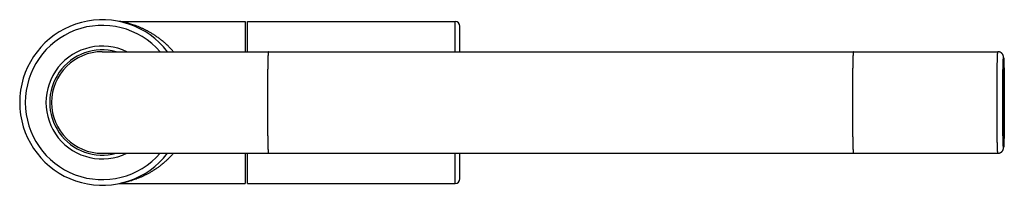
# Model space of a CAD drawing. Header units: millimetres. Extents: x 142 to 805, y -326 to 401.
# Tile 4 of 6: x 542 to 805, y -326 to -282. Entities that reach past the tile are written whole.
import ezdxf

# ---------------------------------------------------------------- set-up
doc = ezdxf.new("R2010")
doc.units = ezdxf.units.MM
doc.header["$LTSCALE"] = 30.734
doc.layers.get('0').update_dxf_attribs({"linetype": 'CONTINUOUS'})

msp = doc.modelspace()

# ---------------------------------------------------------------- linework, layer by layer
for p, q in [((569.19, -282.07), (602.31, -282.07)), ((602.31, -282.07), (602.31, -290.07)), ((603.01, -290.07), (603.01, -282.07)), ((603.01, -282.07), (658.31, -282.07)), ((658.31, -290.07), (658.31, -282.07)), ((659.51, -290.07), (659.51, -283.27)), ((564.31, -290.07), (802.8, -290.07)), ((764.07, -303.24), (764.07, -303.57)), ((764.07, -303.57), (764.07, -303.89)), ((802.57, -303.66), (802.57, -303.57)), ((804.09, -303.65), (804.09, -303.57)), ((804.51, -303.57), (804.51, -303.48)), ((804.51, -303.48), (804.51, -303.57)), ((564.31, -317.07), (802.8, -317.07)), ((602.31, -317.07), (602.31, -325.07)), ((603.01, -325.07), (603.01, -317.07)), ((658.31, -325.07), (658.31, -317.07)), ((659.51, -323.87), (659.51, -317.07)), ((764.31, -317.07), (764.31, -317.07)), ((764.31, -317.07), (764.31, -317.07)), ((569.18, -325.07), (602.31, -325.07)), ((603.01, -325.07), (658.31, -325.07))]:
    msp.add_line(p, q)
for points in [[(569.18, -282.07), (569.16, -282.07), (569.11, -282.07), (569.06, -282.06), (569.02, -282.06), (568.97, -282.06), (568.93, -282.05), (568.89, -282.05), (568.85, -282.04), (568.81, -282.03), (568.78, -282.03)], [(568.78, -325.11), (568.81, -325.1), (568.85, -325.1), (568.89, -325.09), (568.93, -325.08), (568.97, -325.08), (569.02, -325.08), (569.06, -325.07), (569.11, -325.07), (569.16, -325.07), (569.18, -325.07)]]:
    msp.add_lwpolyline(points)
for centre, radius, start, end in [((564.31, -303.57), 22, 37.8544, 171.5083), ((564.31, -303.57), 20.5, 41.1892, 318.8087), ((658.31, -283.27), 1.2, 360, 90), ((564.31, -303.57), 15, 64.1639, 295.8362), ((564.31, -303.57), 14, 74.6525, 285.3576), ((564.31, -303.57), 13.5, 90.0001, 270.0001), ((564.31, -303.57), 15, 64.1617, 64.1639), ((564.31, -303.57), 22, 171.5083, 188.495), ((564.31, -303.57), 22, 188.495, 322.145), ((658.31, -323.87), 1.2, 270, 0)]:
    msp.add_arc(centre, radius, start, end)
for points in [[(569.2, -282.07), (569.2, -282.07), (569.18, -282.06), (569.18, -282.07)], [(764.31, -290.07), (764.31, -290.07), (764.31, -290.07), (764.3, -290.07)], [(764.31, -290.07), (764.31, -290.07), (764.31, -290.07), (764.3, -290.07)]]:
    msp.add_open_spline(points, degree=3)
for points, knots in [([(583.24, -290.07), (583.2, -290.03), (582.96, -289.75), (582.49, -289.23), (581.8, -288.52), (581.06, -287.83), (580.3, -287.18), (579.53, -286.59), (578.77, -286.04), (578, -285.53), (577.26, -285.08), (576.56, -284.68), (575.9, -284.34), (575.24, -284.01), (574.54, -283.7), (573.84, -283.41), (573.14, -283.15), (572.49, -282.92), (571.91, -282.74), (571.4, -282.59), (570.96, -282.47), (570.59, -282.37), (570.28, -282.3), (570.02, -282.24), (569.81, -282.2), (569.64, -282.16), (569.5, -282.13), (569.39, -282.11), (569.3, -282.09), (569.25, -282.08), (569.21, -282.07), (569.2, -282.07)], [0, 0, 0, 0, 0.160944, 1.109563, 2.091175, 3.130778, 4.137884, 5.094359, 6.046781, 6.955582, 7.86197, 8.653655, 9.360184, 10.098946, 10.866987, 11.644109, 12.39049, 13.0894, 13.706168, 14.235815, 14.688279, 15.069771, 15.385863, 15.640684, 15.853394, 16.029455, 16.172943, 16.285076, 16.367205, 16.425434, 16.463485, 16.463485, 16.463485, 16.463485]), ([(608.53, -290.07), (608.52, -290.07), (608.51, -290.07), (608.51, -290.12), (608.49, -290.17), (608.48, -290.27), (608.47, -290.4), (608.46, -290.55), (608.45, -290.74), (608.44, -290.96), (608.43, -291.2), (608.42, -291.48), (608.41, -291.78), (608.4, -292.11), (608.39, -292.47), (608.38, -292.85), (608.37, -293.26), (608.36, -293.69), (608.36, -294.15), (608.35, -294.62), (608.34, -295.12), (608.33, -295.64), (608.33, -296.18), (608.32, -296.73), (608.32, -297.3), (608.31, -297.88), (608.31, -298.48), (608.3, -299.09), (608.3, -299.71), (608.3, -300.34), (608.29, -300.98), (608.29, -301.62), (608.29, -302.27), (608.29, -302.92), (608.29, -303.35), (608.29, -303.57)], [0, 0, 0, 0, 0.005762, 0.039252, 0.103214, 0.198116, 0.323921, 0.48042, 0.667254, 0.884231, 1.130635, 1.4059, 1.7094, 2.040121, 2.397606, 2.781094, 3.189707, 3.622441, 4.078158, 4.55591, 5.054612, 5.573009, 6.110432, 6.66502, 7.235509, 7.820606, 8.418412, 9.028141, 9.64847, 10.277957, 10.915047, 11.558069, 12.205651, 12.856306, 13.508541, 13.508541, 13.508541, 13.508541]), ([(764.3, -290.07), (764.29, -290.08), (764.29, -290.12), (764.28, -290.17), (764.27, -290.27), (764.26, -290.4), (764.25, -290.55), (764.24, -290.74), (764.23, -290.96), (764.22, -291.2), (764.21, -291.48), (764.2, -291.78), (764.19, -292.11), (764.18, -292.47), (764.17, -292.85), (764.16, -293.26), (764.15, -293.69), (764.14, -294.15), (764.13, -294.62), (764.13, -295.12), (764.12, -295.64), (764.11, -296.18), (764.11, -296.73), (764.1, -297.3), (764.1, -297.88), (764.09, -298.48), (764.09, -299.09), (764.08, -299.71), (764.08, -300.34), (764.08, -300.98), (764.08, -301.62), (764.08, -302.27), (764.08, -302.81), (764.07, -303.13), (764.07, -303.24)], [0, 0, 0, 0, 0.033487, 0.097449, 0.192351, 0.318156, 0.474655, 0.661489, 0.878466, 1.12487, 1.400135, 1.703635, 2.034356, 2.391841, 2.775329, 3.183942, 3.616675, 4.072393, 4.550145, 5.048847, 5.567244, 6.104667, 6.659255, 7.229744, 7.814841, 8.412647, 9.022376, 9.642705, 10.272192, 10.909282, 11.552304, 12.199886, 12.850541, 13.176265, 13.176265, 13.176265, 13.176265]), ([(802.57, -303.57), (802.57, -303.35), (802.57, -302.92), (802.57, -302.27), (802.57, -301.62), (802.57, -300.98), (802.58, -300.35), (802.58, -299.72), (802.58, -299.1), (802.59, -298.49), (802.59, -297.9), (802.6, -297.31), (802.6, -296.74), (802.61, -296.19), (802.61, -295.66), (802.62, -295.14), (802.63, -294.64), (802.64, -294.16), (802.64, -293.71), (802.65, -293.28), (802.66, -292.87), (802.67, -292.48), (802.68, -292.13), (802.69, -291.8), (802.7, -291.49), (802.71, -291.22), (802.72, -290.97), (802.73, -290.75), (802.74, -290.56), (802.75, -290.41), (802.76, -290.28), (802.77, -290.18), (802.79, -290.12), (802.79, -290.08), (802.8, -290.07), (802.8, -290.07)], [0, 0, 0, 0, 0.650661, 1.299843, 1.946065, 2.587849, 3.223122, 3.851018, 4.470126, 5.078973, 5.676057, 6.259838, 6.829108, 7.382566, 7.918822, 8.437145, 8.93571, 9.413407, 9.86917, 10.301579, 10.71011, 11.093874, 11.451959, 11.783464, 12.087537, 12.363558, 12.610897, 12.828942, 13.01738, 13.175541, 13.303121, 13.399912, 13.465806, 13.501326, 13.508633, 13.508633, 13.508633, 13.508633]), ([(804.51, -303.48), (804.51, -303.31), (804.51, -302.94), (804.51, -302.36), (804.51, -301.77), (804.51, -301.17), (804.51, -300.58), (804.5, -300), (804.5, -299.43), (804.5, -298.87), (804.49, -298.32), (804.49, -297.78), (804.48, -297.26), (804.48, -296.75), (804.47, -296.26), (804.46, -295.79), (804.46, -295.34), (804.45, -294.91), (804.44, -294.49), (804.43, -294.1), (804.43, -293.74), (804.42, -293.39), (804.41, -293.07), (804.4, -292.78), (804.39, -292.52), (804.38, -292.31), (804.37, -292.14), (804.36, -292), (804.36, -291.89), (804.35, -291.79), (804.34, -291.71), (804.34, -291.64), (804.33, -291.58), (804.33, -291.53), (804.32, -291.48), (804.31, -291.43), (804.31, -291.39), (804.3, -291.34), (804.29, -291.3), (804.28, -291.25), (804.27, -291.2), (804.25, -291.16), (804.24, -291.11), (804.22, -291.06), (804.2, -291.01), (804.18, -290.96), (804.15, -290.9), (804.12, -290.84), (804.08, -290.77), (804.03, -290.7), (803.98, -290.63), (803.92, -290.56), (803.85, -290.49), (803.78, -290.42), (803.69, -290.36), (803.6, -290.3), (803.51, -290.24), (803.4, -290.19), (803.29, -290.15), (803.17, -290.11), (803.05, -290.09), (802.93, -290.07), (802.85, -290.07), (802.8, -290.07)], [0, 0, 0, 0, 0.518585, 1.120454, 1.719331, 2.313729, 2.902177, 3.483216, 4.05541, 4.617345, 5.167639, 5.704939, 6.227932, 6.735344, 7.225949, 7.698575, 8.152099, 8.585477, 8.997722, 9.387947, 9.755359, 10.099286, 10.419261, 10.715294, 10.977917, 11.189166, 11.357735, 11.494129, 11.606034, 11.699246, 11.778179, 11.846316, 11.906376, 11.960458, 12.010478, 12.057624, 12.10357, 12.148831, 12.193761, 12.240529, 12.290154, 12.336043, 12.384847, 12.438502, 12.497155, 12.549699, 12.611928, 12.683395, 12.759066, 12.839709, 12.928609, 13.029427, 13.116701, 13.216949, 13.333078, 13.437433, 13.55349, 13.665545, 13.787466, 13.907091, 14.030485, 14.153466, 14.280044, 14.280044, 14.280044, 14.280044]), ([(804.09, -303.57), (804.09, -303.37), (804.1, -302.97), (804.1, -302.38), (804.1, -301.79), (804.1, -301.2), (804.1, -300.62), (804.1, -300.04), (804.11, -299.48), (804.11, -298.92), (804.12, -298.38), (804.12, -297.85), (804.13, -297.33), (804.13, -296.83), (804.14, -296.34), (804.14, -295.88), (804.15, -295.43), (804.16, -295), (804.17, -294.59), (804.17, -294.21), (804.18, -293.85), (804.19, -293.51), (804.2, -293.2), (804.21, -292.91), (804.22, -292.65), (804.23, -292.42), (804.24, -292.21), (804.25, -292.04), (804.26, -291.89), (804.27, -291.77), (804.27, -291.67), (804.29, -291.62), (804.29, -291.57), (804.32, -291.57), (804.32, -291.61), (804.33, -291.66), (804.34, -291.75), (804.35, -291.87), (804.36, -292.01), (804.37, -292.19), (804.38, -292.39), (804.39, -292.62), (804.4, -292.87), (804.41, -293.16), (804.42, -293.46), (804.43, -293.8), (804.43, -294.16), (804.44, -294.54), (804.45, -294.94), (804.46, -295.37), (804.46, -295.81), (804.47, -296.27), (804.48, -296.76), (804.48, -297.26), (804.49, -297.77), (804.49, -298.3), (804.5, -298.84), (804.5, -299.4), (804.5, -299.96), (804.51, -300.53), (804.51, -301.11), (804.51, -301.7), (804.51, -302.29), (804.51, -302.89), (804.51, -303.28), (804.51, -303.48)], [0, 0, 0, 0, 0.596832, 1.192265, 1.784675, 2.372426, 2.954733, 3.529707, 4.095934, 4.651699, 5.195952, 5.727637, 6.245137, 6.747103, 7.232101, 7.69944, 8.147839, 8.576085, 8.982909, 9.367551, 9.729122, 10.066595, 10.379112, 10.665945, 10.926423, 11.159924, 11.365874, 11.543747, 11.69322, 11.81379, 11.905233, 11.967482, 12.000903, 12.011525, 12.041031, 12.099187, 12.186497, 12.302918, 12.448242, 12.621991, 12.823884, 13.053458, 13.310139, 13.593276, 13.902171, 14.236088, 14.594226, 14.975658, 15.379458, 15.804764, 16.250338, 16.715022, 17.197563, 17.697237, 18.212612, 18.742362, 19.284891, 19.83913, 20.404008, 20.977803, 21.559094, 22.146007, 22.737837, 23.333049, 23.930117, 23.930117, 23.930117, 23.930117]), ([(608.29, -303.57), (608.29, -303.79), (608.29, -304.22), (608.29, -304.87), (608.29, -305.52), (608.29, -306.16), (608.3, -306.8), (608.3, -307.43), (608.3, -308.04), (608.31, -308.65), (608.31, -309.25), (608.32, -309.84), (608.32, -310.41), (608.33, -310.96), (608.33, -311.5), (608.34, -312.01), (608.35, -312.51), (608.36, -312.99), (608.36, -313.45), (608.37, -313.88), (608.38, -314.29), (608.39, -314.67), (608.4, -315.03), (608.41, -315.36), (608.42, -315.66), (608.43, -315.94), (608.44, -316.18), (608.45, -316.4), (608.46, -316.58), (608.47, -316.74), (608.48, -316.86), (608.49, -316.96), (608.51, -317.02), (608.51, -317.06), (608.52, -317.07), (608.53, -317.07)], [0, 0, 0, 0, 0.652126, 1.302765, 1.950423, 2.593612, 3.230246, 3.859458, 4.47982, 5.08985, 5.688041, 6.272837, 6.843027, 7.397302, 7.934265, 8.453176, 8.952202, 9.430227, 9.88618, 10.318635, 10.727068, 11.11058, 11.468257, 11.799198, 12.102544, 12.377677, 12.623968, 12.840803, 13.027867, 13.184496, 13.310388, 13.405341, 13.469266, 13.502761, 13.508541, 13.508541, 13.508541, 13.508541]), ([(764.07, -303.89), (764.07, -304), (764.08, -304.33), (764.08, -304.87), (764.08, -305.52), (764.08, -306.16), (764.08, -306.8), (764.08, -307.43), (764.09, -308.04), (764.09, -308.65), (764.1, -309.25), (764.1, -309.84), (764.11, -310.41), (764.11, -310.96), (764.12, -311.5), (764.13, -312.01), (764.13, -312.51), (764.14, -312.99), (764.15, -313.45), (764.16, -313.88), (764.17, -314.29), (764.18, -314.67), (764.19, -315.03), (764.2, -315.36), (764.21, -315.66), (764.22, -315.94), (764.23, -316.18), (764.24, -316.4), (764.25, -316.58), (764.26, -316.74), (764.27, -316.86), (764.28, -316.96), (764.29, -317.02), (764.29, -317.06), (764.31, -317.07), (764.31, -317.07)], [0, 0, 0, 0, 0.325853, 0.976492, 1.62415, 2.267339, 2.903973, 3.533185, 4.153547, 4.763577, 5.361768, 5.946564, 6.516754, 7.071029, 7.607992, 8.126903, 8.625929, 9.103954, 9.559907, 9.992362, 10.400795, 10.784307, 11.141984, 11.472925, 11.776271, 12.051404, 12.297695, 12.51453, 12.701594, 12.858223, 12.984115, 13.079068, 13.142993, 13.176488, 13.178755, 13.178755, 13.178755, 13.178755]), ([(764.07, -303.89), (764.07, -304), (764.08, -304.33), (764.08, -304.87), (764.08, -305.52), (764.08, -306.16), (764.08, -306.8), (764.08, -307.43), (764.09, -308.05), (764.09, -308.66), (764.1, -309.25), (764.1, -309.84), (764.11, -310.41), (764.11, -310.96), (764.12, -311.5), (764.13, -312.02), (764.13, -312.51), (764.14, -312.99), (764.15, -313.45), (764.16, -313.88), (764.17, -314.29), (764.18, -314.67), (764.19, -315.03), (764.2, -315.36), (764.21, -315.66), (764.22, -315.94), (764.23, -316.18), (764.24, -316.4), (764.25, -316.58), (764.26, -316.74), (764.27, -316.86), (764.28, -316.96), (764.29, -317.02), (764.29, -317.06), (764.31, -317.07), (764.31, -317.07)], [0, 0, 0, 0, 0.325983, 0.976795, 1.624489, 2.267375, 2.904649, 3.534355, 4.155033, 4.764909, 5.362889, 5.947886, 6.518217, 7.072485, 7.609182, 8.12759, 8.626383, 9.104285, 9.559965, 9.992593, 10.401241, 10.784822, 11.142418, 11.473244, 11.776561, 12.051667, 12.297917, 12.514737, 12.701625, 12.858165, 12.984024, 13.078974, 13.142971, 13.17649, 13.178755, 13.178755, 13.178755, 13.178755]), ([(802.8, -317.07), (802.8, -317.07), (802.79, -317.07), (802.79, -317.02), (802.77, -316.97), (802.76, -316.87), (802.75, -316.75), (802.74, -316.6), (802.73, -316.42), (802.72, -316.2), (802.71, -315.96), (802.7, -315.69), (802.69, -315.39), (802.68, -315.06), (802.67, -314.71), (802.66, -314.33), (802.65, -313.92), (802.64, -313.49), (802.64, -313.04), (802.63, -312.57), (802.62, -312.07), (802.61, -311.56), (802.61, -311.03), (802.6, -310.47), (802.6, -309.91), (802.59, -309.33), (802.59, -308.73), (802.58, -308.13), (802.58, -307.51), (802.58, -306.88), (802.57, -306.25), (802.57, -305.61), (802.57, -304.96), (802.57, -304.31), (802.57, -303.88), (802.57, -303.66)], [0, 0, 0, 0, 0.004446, 0.035644, 0.097073, 0.189295, 0.312293, 0.46587, 0.649677, 0.863529, 1.106724, 1.378706, 1.678859, 2.006185, 2.36023, 2.740248, 3.145373, 3.574613, 4.026846, 4.501135, 4.996405, 5.511416, 6.04551, 6.596844, 7.164166, 7.746198, 8.341055, 8.947957, 9.5656, 10.192553, 10.827272, 11.468104, 12.113684, 12.762535, 13.413176, 13.413176, 13.413176, 13.413176]), ([(802.8, -317.07), (802.85, -317.07), (802.93, -317.07), (803.06, -317.05), (803.18, -317.02), (803.31, -316.98), (803.44, -316.93), (803.56, -316.87), (803.68, -316.79), (803.79, -316.7), (803.89, -316.61), (803.97, -316.51), (804.05, -316.42), (804.1, -316.33), (804.15, -316.24), (804.18, -316.17), (804.21, -316.1), (804.24, -316.04), (804.25, -315.98), (804.27, -315.92), (804.28, -315.87), (804.29, -315.82), (804.3, -315.77), (804.31, -315.72), (804.32, -315.67), (804.33, -315.61), (804.33, -315.56), (804.34, -315.49), (804.34, -315.42), (804.35, -315.33), (804.36, -315.23), (804.36, -315.11), (804.37, -314.95), (804.38, -314.76), (804.39, -314.53), (804.4, -314.26), (804.41, -313.96), (804.42, -313.64), (804.43, -313.29), (804.44, -312.93), (804.44, -312.54), (804.45, -312.13), (804.46, -311.69), (804.47, -311.24), (804.47, -310.78), (804.48, -310.29), (804.48, -309.79), (804.49, -309.27), (804.49, -308.74), (804.5, -308.2), (804.5, -307.64), (804.5, -307.08), (804.51, -306.51), (804.51, -305.93), (804.51, -305.34), (804.51, -304.75), (804.51, -304.16), (804.51, -303.77), (804.51, -303.57)], [0, 0, 0, 0, 0.126801, 0.254019, 0.380061, 0.517333, 0.651334, 0.786926, 0.936604, 1.068763, 1.208165, 1.336426, 1.463112, 1.5692, 1.661132, 1.744146, 1.816316, 1.886782, 1.946497, 2.001568, 2.057284, 2.108843, 2.15859, 2.209171, 2.260213, 2.313987, 2.371853, 2.436099, 2.509126, 2.594062, 2.694957, 2.816955, 2.966814, 3.153425, 3.388504, 3.663479, 3.962675, 4.285282, 4.630989, 4.999261, 5.389433, 5.800719, 6.232246, 6.683064, 7.152151, 7.638435, 8.140779, 8.658013, 9.188908, 9.732211, 10.286626, 10.850829, 11.423472, 12.003181, 12.588566, 13.178219, 13.770726, 14.364659, 14.364659, 14.364659, 14.364659]), ([(804.51, -303.57), (804.51, -303.77), (804.51, -304.16), (804.51, -304.76), (804.51, -305.35), (804.51, -305.94), (804.51, -306.52), (804.5, -307.1), (804.5, -307.66), (804.5, -308.22), (804.49, -308.76), (804.49, -309.29), (804.48, -309.81), (804.48, -310.31), (804.47, -310.79), (804.47, -311.26), (804.46, -311.71), (804.45, -312.14), (804.44, -312.54), (804.44, -312.93), (804.43, -313.29), (804.42, -313.63), (804.41, -313.94), (804.4, -314.22), (804.39, -314.48), (804.38, -314.72), (804.37, -314.92), (804.36, -315.1), (804.35, -315.25), (804.34, -315.37), (804.33, -315.46), (804.32, -315.52), (804.32, -315.56), (804.29, -315.57), (804.29, -315.52), (804.28, -315.47), (804.27, -315.38), (804.26, -315.27), (804.25, -315.12), (804.24, -314.95), (804.23, -314.75), (804.22, -314.52), (804.21, -314.26), (804.2, -313.98), (804.19, -313.67), (804.18, -313.34), (804.17, -312.98), (804.17, -312.6), (804.16, -312.2), (804.15, -311.77), (804.14, -311.33), (804.14, -310.86), (804.13, -310.38), (804.13, -309.88), (804.12, -309.37), (804.12, -308.84), (804.11, -308.29), (804.11, -307.74), (804.1, -307.18), (804.1, -306.6), (804.1, -306.02), (804.1, -305.44), (804.1, -304.84), (804.1, -304.25), (804.09, -303.85), (804.09, -303.65)], [0, 0, 0, 0, 0.596832, 1.192265, 1.784675, 2.372426, 2.954733, 3.529707, 4.095934, 4.651699, 5.195952, 5.727637, 6.245137, 6.747103, 7.232101, 7.69944, 8.147839, 8.576085, 8.982909, 9.367551, 9.729122, 10.066595, 10.379112, 10.665945, 10.926423, 11.159924, 11.365874, 11.543747, 11.69322, 11.81379, 11.905233, 11.967482, 12.000903, 12.011525, 12.041031, 12.099187, 12.186497, 12.302918, 12.448242, 12.621991, 12.823884, 13.053458, 13.310139, 13.593276, 13.902171, 14.236088, 14.594226, 14.975658, 15.379458, 15.804764, 16.250338, 16.715022, 17.197563, 17.697237, 18.212612, 18.742362, 19.284891, 19.83913, 20.404008, 20.977803, 21.559094, 22.146007, 22.737837, 23.333049, 23.930117, 23.930117, 23.930117, 23.930117]), ([(583.24, -317.07), (583.2, -317.12), (582.95, -317.4), (582.49, -317.92), (581.8, -318.61), (581.07, -319.3), (580.31, -319.94), (579.56, -320.53), (578.81, -321.07), (578.07, -321.56), (577.33, -322.02), (576.62, -322.42), (575.96, -322.77), (575.32, -323.08), (574.66, -323.38), (573.98, -323.67), (573.31, -323.93), (572.67, -324.15), (572.08, -324.34), (571.56, -324.5), (571.11, -324.63), (570.72, -324.73), (570.39, -324.81), (570.12, -324.87), (569.89, -324.92), (569.7, -324.96), (569.55, -325), (569.43, -325.02), (569.34, -325.04), (569.27, -325.05), (569.22, -325.06), (569.19, -325.06), (569.19, -325.07), (569.18, -325.07), (569.18, -325.07)], [0, 0, 0, 0, 0.18838, 1.12088, 2.092746, 3.11333, 4.121465, 5.080614, 5.976442, 6.896715, 7.745448, 8.591483, 9.325753, 9.993248, 10.736392, 11.489116, 12.214683, 12.894703, 13.516287, 14.063298, 14.532732, 14.930057, 15.263816, 15.542575, 15.774799, 15.965834, 16.120526, 16.242763, 16.336064, 16.406177, 16.4524, 16.47702, 16.482789, 16.48295, 16.48295, 16.48295, 16.48295])]:
    msp.add_open_spline(points, degree=3, knots=knots)

doc.saveas('drawing.dxf')
